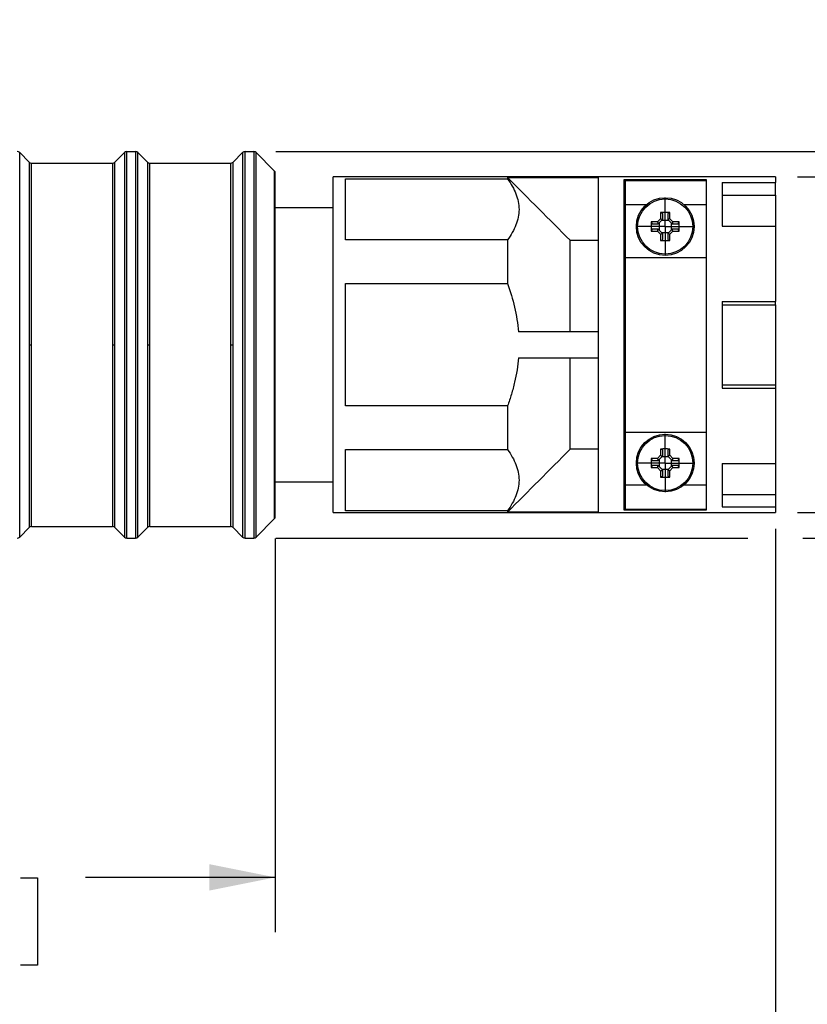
# Model space of a CAD drawing. Header units: inches. Extents: x 0 to 33, y 0 to 25.5.
# Tile 8 of 13: x 17.5 to 22.9, y 10.2 to 16.9. Entities that reach past the tile are written whole.
import ezdxf

# ---------------------------------------------------------------- set-up
doc = ezdxf.new("R2010")
doc.units = ezdxf.units.IN
doc.header["$LTSCALE"] = 3
doc.header["$MEASUREMENT"] = 0
doc.linetypes.add('SLD-Center', pattern=[0.75, 0.6, -0.05, 0.05, -0.05])
doc.linetypes.add('SLD-Solid', pattern=[0])
doc.layers.add('CENTER', color=40, linetype='SLD-Center')
doc.layers.add('DIMENSIONS', color=140, linetype='SLD-Solid', lineweight=25)
doc.styles.add('SLDTEXTSTYLE0', font='GOTHIC.TTF', dxfattribs={"width": 0.913})
doc.dimstyles.new('SLDDIMSTYLE2', dxfattribs={"dimtxt": 0.375, "dimasz": 0.45, "dimexe": 0, "dimexo": 0.0625, "dimgap": 0.09375, "dimtad": 0, "dimtih": 1, "dimtoh": 1, "dimrnd": 1e-09, "dimzin": 12, "dimdsep": 46, "dimtxsty": 'SLDTEXTSTYLE0', "dimsah": 1, "dimcen": 0.09, "dimadec": 0, "dimazin": 3, "dimtfac": 1, "dimtofl": 0, "dimtmove": 0, "dimatfit": 3, "dimfxl": 0, "dimfrac": 2, "dimtolj": 1, "dimtzin": 12, "dimarcsym": 0})
doc.dimstyles.new('SLDDIMSTYLE4', dxfattribs={"dimtxt": 0.375, "dimasz": 0.45, "dimexe": 0, "dimexo": 0.0625, "dimgap": 0.09375, "dimtad": 0, "dimtih": 1, "dimtoh": 1, "dimrnd": 1e-09, "dimzin": 12, "dimdsep": 46, "dimtxsty": 'SLDTEXTSTYLE0', "dimsah": 1, "dimcen": 0.09, "dimadec": 0, "dimazin": 3, "dimtfac": 1, "dimtmove": 0, "dimatfit": 0, "dimfxl": 0, "dimfrac": 2, "dimtolj": 1, "dimtzin": 12, "dimarcsym": 0})

# ---------------------------------------------------------------- blocks, each defined once
blk = doc.blocks.new('_D_4')
at = {"layer": 'DIMENSIONS'}
for p, q in [((19.2398, 13.3815), (19.2398, 10.6927)), ((14.5154, 13.1026), (14.5154, 10.6927)), ((14.5154, 11.0677), (15.811, 11.0677)), ((16.2542, 11.0649), (16.1399, 11.0649)), ((16.1399, 11.0649), (16.1399, 10.4696)), ((17.501, 11.0649), (17.6153, 11.0649)), ((17.6153, 11.0649), (17.6153, 10.4696)), ((19.2398, 11.0677), (17.9442, 11.0677)), ((16.1399, 10.4696), (16.2542, 10.4696)), ((17.6153, 10.4696), (17.501, 10.4696))]:
    blk.add_line(p, q, dxfattribs=at)
for points in [[(14.5154, 11.0677), (14.9654, 10.9777), (14.9654, 11.1577)], [(19.2398, 11.0677), (18.7898, 11.1577), (18.7898, 10.9777)]]:
    blk.add_solid(points, dxfattribs=at)
at = {"layer": 'DIMENSIONS', "char_height": 0.375, "attachment_point": 1, "style": 'SLDTEXTSTYLE0'}
for s, insert in [('4.72', (16.3927, 11.6201)), ('120.0', (16.2542, 10.9486))]:
    blk.add_mtext(s, dxfattribs=dict(at, insert=insert))
blk = doc.blocks.new('_D_5')
at = {"layer": 'DIMENSIONS'}
for p, q in [((22.6532, 13.4462), (22.6532, 8.5668)), ((14.5154, 13.1026), (14.5154, 8.5668)), ((14.5154, 8.9418), (17.5177, 8.9418)), ((17.9609, 8.9389), (17.8466, 8.9389)), ((17.8466, 8.9389), (17.8466, 8.3436)), ((19.2077, 8.9389), (19.322, 8.9389)), ((19.322, 8.9389), (19.322, 8.3436)), ((22.6532, 8.9418), (19.6509, 8.9418)), ((17.8466, 8.3436), (17.9609, 8.3436)), ((19.322, 8.3436), (19.2077, 8.3436))]:
    blk.add_line(p, q, dxfattribs=at)
for points in [[(14.5154, 8.9418), (14.9654, 8.8518), (14.9654, 9.0318)], [(22.6532, 8.9418), (22.2032, 9.0318), (22.2032, 8.8518)]]:
    blk.add_solid(points, dxfattribs=at)
at = {"layer": 'DIMENSIONS', "char_height": 0.375, "attachment_point": 1, "style": 'SLDTEXTSTYLE0'}
for s, insert in [('8.14', (18.0994, 9.4941)), ('206.7', (17.9609, 8.8226))]:
    blk.add_mtext(s, dxfattribs=dict(at, insert=insert))
blk = doc.blocks.new('_D_6')
at = {"layer": 'DIMENSIONS'}
for p, q in [((24.3773, 15.8485), (24.3773, 16.7485)), ((22.8032, 15.8485), (24.7523, 15.8485)), ((23.8924, 14.7028), (23.7781, 14.7028)), ((23.7781, 14.7028), (23.7781, 14.1075)), ((24.8621, 14.7028), (24.9764, 14.7028)), ((24.9764, 14.7028), (24.9764, 14.1075)), ((23.7781, 14.1075), (23.8924, 14.1075)), ((24.9764, 14.1075), (24.8621, 14.1075)), ((22.8032, 13.5572), (24.7523, 13.5572)), ((24.3773, 13.5572), (24.3773, 12.6572))]:
    blk.add_line(p, q, dxfattribs=at)
for points in [[(24.3773, 15.8485), (24.4673, 16.2985), (24.2873, 16.2985)], [(24.3773, 13.5572), (24.2873, 13.1072), (24.4673, 13.1072)]]:
    blk.add_solid(points, dxfattribs=at)
at = {"layer": 'DIMENSIONS', "char_height": 0.375, "attachment_point": 1, "style": 'SLDTEXTSTYLE0'}
for s, insert in [('%%c', (23.6096, 15.258)), ('2.29', (24.1751, 15.258)), ('58.2', (23.8924, 14.5865))]:
    blk.add_mtext(s, dxfattribs=dict(at, insert=insert))
blk = doc.blocks.new('_D_7')
at = {"layer": 'DIMENSIONS'}
for p, q in [((26.6689, 16.0217), (26.6689, 16.9217)), ((19.2422, 16.0217), (24.1898, 16.0217)), ((24.5648, 16.0217), (27.0439, 16.0217)), ((26.184, 14.7028), (26.0698, 14.7028)), ((26.0698, 14.7028), (26.0698, 14.1075)), ((27.1538, 14.7028), (27.2681, 14.7028)), ((27.2681, 14.7028), (27.2681, 14.1075)), ((26.0698, 14.1075), (26.184, 14.1075)), ((27.2681, 14.1075), (27.1538, 14.1075)), ((19.2422, 13.3839), (22.4657, 13.3839)), ((22.8407, 13.3839), (24.1898, 13.3839)), ((24.5648, 13.3839), (27.0439, 13.3839)), ((26.6689, 13.3839), (26.6689, 12.4839))]:
    blk.add_line(p, q, dxfattribs=at)
for points in [[(26.6689, 16.0217), (26.7589, 16.4717), (26.5789, 16.4717)], [(26.6689, 13.3839), (26.5789, 12.9339), (26.7589, 12.9339)]]:
    blk.add_solid(points, dxfattribs=at)
at = {"layer": 'DIMENSIONS', "char_height": 0.375, "attachment_point": 1, "style": 'SLDTEXTSTYLE0'}
for s, insert in [('%%c', (25.9013, 15.258)), ('2.64', (26.4668, 15.258)), ('67.0', (26.184, 14.5865))]:
    blk.add_mtext(s, dxfattribs=dict(at, insert=insert))
blk = doc.blocks.new('SW_CENTERMARKSYMBOL_0')
at = {"layer": 'CENTER', "color": 0}
for p, q in [((0, 0.1), (0, 0.1984)), ((0, 0), (0, 0.1)), ((-0.1, 0), (-0.1984, 0)), ((0, 0), (-0.1, 0)), ((0, 0), (0, -0.1)), ((0, 0), (0.1, 0)), ((0.1, 0), (0.1984, 0)), ((0, -0.1), (0, -0.1984))]:
    blk.add_line(p, q, dxfattribs=at)
blk = doc.blocks.new('SW_CENTERMARKSYMBOL_1')
at = {"layer": 'CENTER', "color": 0}
for p, q in [((0, 0.1), (0, 0.1984)), ((0, 0), (0, 0.1)), ((-0.1, 0), (-0.1984, 0)), ((0, 0), (-0.1, 0)), ((0, 0), (0, -0.1)), ((0, 0), (0.1, 0)), ((0.1, 0), (0.1984, 0)), ((0, -0.1), (0, -0.1984))]:
    blk.add_line(p, q, dxfattribs=at)

msp = doc.modelspace()

# ---------------------------------------------------------------- linework, layer by layer
for p, q in [((17.4948, 16.0148), (17.5597, 15.9499)), ((17.4948, 13.3908), (17.4948, 16.0148)), ((18.1444, 15.9499), (18.2093, 16.0148)), ((18.2093, 16.0148), (18.2093, 13.3908)), ((18.226, 16.0217), (18.2851, 16.0217)), ((18.226, 13.3839), (18.226, 16.0217)), ((18.2851, 16.0217), (18.2851, 13.3839)), ((18.3018, 16.0148), (18.3667, 15.9499)), ((18.3018, 13.3908), (18.3018, 16.0148)), ((18.9515, 15.9499), (19.0164, 16.0148)), ((19.0164, 16.0148), (19.0164, 13.3908)), ((19.0331, 16.0217), (19.0922, 16.0217)), ((19.0331, 13.3839), (19.0331, 16.0217)), ((19.0922, 16.0217), (19.0922, 13.3839)), ((19.1089, 16.0148), (19.2329, 15.8908)), ((19.1089, 13.3908), (19.1089, 16.0148)), ((17.5597, 15.9499), (17.5597, 14.7028)), ((17.5764, 14.7028), (17.5764, 15.943)), ((17.5764, 15.943), (18.1277, 15.943)), ((18.1277, 15.943), (18.1277, 14.7028)), ((18.1444, 14.7028), (18.1444, 15.9499)), ((18.3667, 15.9499), (18.3667, 14.7028)), ((18.3835, 14.7028), (18.3835, 15.943)), ((18.3835, 15.943), (18.9348, 15.943)), ((18.9348, 15.943), (18.9348, 14.7028)), ((18.9515, 14.7028), (18.9515, 15.9499)), ((19.2329, 15.8908), (19.2329, 13.5148)), ((19.2398, 13.5315), (19.2398, 15.8741)), ((22.6532, 15.8485), (19.6335, 15.8485)), ((19.6335, 13.5572), (19.6335, 15.8485)), ((19.719, 15.8355), (20.8245, 15.8355)), ((19.719, 15.4181), (19.719, 15.8355)), ((20.8245, 15.8451), (21.4445, 15.8451)), ((20.8245, 15.8451), (20.8245, 15.8355)), ((21.4445, 15.8451), (21.4445, 13.5606)), ((21.6217, 13.5742), (21.6217, 15.8315)), ((21.6217, 15.8315), (22.1808, 15.8315)), ((21.6306, 15.8239), (22.1808, 15.8239)), ((21.6306, 15.6598), (21.6306, 15.8239)), ((22.1808, 15.8315), (22.1808, 13.5742)), ((22.2907, 15.8095), (22.6532, 15.8095)), ((22.2907, 15.8095), (22.2907, 15.5129)), ((22.6532, 15.8485), (22.6532, 15.8095)), ((22.6532, 15.7239), (22.6532, 15.8095)), ((21.6306, 15.6598), (21.7736, 15.6598)), ((21.6306, 15.2984), (21.6306, 15.6598)), ((22.0289, 15.6598), (22.1808, 15.6598)), ((22.2907, 15.7239), (22.6532, 15.7239)), ((22.6532, 15.7239), (22.6532, 15.5129)), ((19.6335, 15.6379), (19.2398, 15.6379)), ((21.87, 15.6054), (21.87, 15.5627)), ((21.8838, 15.5571), (21.8838, 15.5988)), ((21.9186, 15.5988), (21.9186, 15.5571)), ((21.9325, 15.5627), (21.9325, 15.6054)), ((21.8485, 15.5412), (21.8057, 15.5412)), ((21.8123, 15.5273), (21.854, 15.5273)), ((21.87, 15.5627), (21.8485, 15.5412)), ((21.854, 15.5273), (21.8541, 15.5274)), ((21.8541, 15.5274), (21.8837, 15.557)), ((21.8595, 15.5328), (21.8595, 15.4871)), ((21.9241, 15.5516), (21.8784, 15.5516)), ((21.8837, 15.557), (21.8838, 15.5571)), ((21.9186, 15.5571), (21.9187, 15.557)), ((21.9187, 15.557), (21.9483, 15.5274)), ((21.954, 15.5412), (21.9325, 15.5627)), ((21.943, 15.4871), (21.943, 15.5328)), ((21.9483, 15.5274), (21.9484, 15.5273)), ((21.9484, 15.5273), (21.9901, 15.5273)), ((21.9968, 15.5412), (21.954, 15.5412)), ((21.8057, 15.4787), (21.8485, 15.4787)), ((21.854, 15.4925), (21.8123, 15.4925)), ((21.8485, 15.4787), (21.87, 15.4572)), ((21.8541, 15.4924), (21.854, 15.4925)), ((21.8837, 15.4628), (21.8541, 15.4924)), ((21.87, 15.4572), (21.87, 15.4144)), ((21.8784, 15.4682), (21.9241, 15.4682)), ((21.8838, 15.4627), (21.8837, 15.4628)), ((21.8838, 15.421), (21.8838, 15.4627)), ((21.9187, 15.4628), (21.9186, 15.4627)), ((21.9186, 15.4627), (21.9186, 15.421)), ((21.9483, 15.4924), (21.9187, 15.4628)), ((21.9325, 15.4572), (21.954, 15.4787)), ((21.9325, 15.4144), (21.9325, 15.4572)), ((21.9484, 15.4925), (21.9483, 15.4924)), ((21.9901, 15.4925), (21.9484, 15.4925)), ((21.954, 15.4787), (21.9968, 15.4787)), ((22.2907, 15.5129), (22.6532, 15.5129)), ((22.6532, 15.5129), (22.6532, 14.9993)), ((20.8245, 15.4181), (19.719, 15.4181)), ((20.8245, 15.4181), (20.8245, 15.1202)), ((21.2517, 14.7914), (21.2517, 15.4158)), ((21.2517, 15.4158), (21.4445, 15.4158)), ((21.6306, 14.1072), (21.6306, 15.2984)), ((21.6306, 15.2984), (22.1808, 15.2984)), ((21.6306, 15.2492), (21.6217, 15.2492)), ((19.719, 15.1202), (20.8245, 15.1202)), ((19.719, 14.2854), (19.719, 15.1202)), ((22.2907, 14.9993), (22.6532, 14.9993)), ((22.2907, 14.9993), (22.2907, 14.4063)), ((22.6532, 14.9764), (22.6532, 14.9993)), ((22.2907, 14.9764), (22.6532, 14.9764)), ((22.6532, 14.9764), (22.6532, 14.4292)), ((21.4445, 14.7914), (20.8996, 14.7914)), ((17.5597, 14.7028), (17.5764, 14.7028)), ((17.5597, 14.7028), (17.5597, 13.4557)), ((17.5764, 13.4627), (17.5764, 14.7028)), ((18.1277, 14.7028), (18.1444, 14.7028)), ((18.1277, 14.7028), (18.1277, 13.4627)), ((18.1444, 13.4557), (18.1444, 14.7028)), ((18.3667, 14.7028), (18.3835, 14.7028)), ((18.3667, 14.7028), (18.3667, 13.4557)), ((18.3835, 13.4627), (18.3835, 14.7028)), ((18.9348, 14.7028), (18.9515, 14.7028)), ((18.9348, 14.7028), (18.9348, 13.4627)), ((18.9515, 13.4557), (18.9515, 14.7028)), ((20.8996, 14.6142), (21.4445, 14.6142)), ((21.2517, 13.9898), (21.2517, 14.6142)), ((22.2907, 14.4292), (22.6532, 14.4292)), ((22.2907, 14.4063), (22.6532, 14.4063)), ((22.6532, 14.4292), (22.6532, 14.4063)), ((22.6532, 14.4063), (22.6532, 13.8927)), ((20.8245, 14.2854), (19.719, 14.2854)), ((20.8245, 14.2854), (20.8245, 13.9875)), ((21.6217, 14.1565), (21.6306, 14.1565)), ((21.6306, 14.1072), (22.1808, 14.1072)), ((21.6306, 13.7459), (21.6306, 14.1072)), ((19.719, 13.9875), (20.8245, 13.9875)), ((19.719, 13.5701), (19.719, 13.9875)), ((21.4445, 13.9898), (21.2517, 13.9898)), ((21.87, 13.9913), (21.87, 13.9485)), ((21.8838, 13.9429), (21.8838, 13.9846)), ((21.9186, 13.9846), (21.9186, 13.9429)), ((21.9325, 13.9485), (21.9325, 13.9913)), ((21.8485, 13.927), (21.8057, 13.927)), ((21.8123, 13.9131), (21.854, 13.9131)), ((21.87, 13.9485), (21.8485, 13.927)), ((21.854, 13.9131), (21.8541, 13.9132)), ((21.8541, 13.9132), (21.8837, 13.9428)), ((21.8595, 13.9186), (21.8595, 13.8729)), ((21.9241, 13.9375), (21.8784, 13.9375)), ((21.8837, 13.9428), (21.8838, 13.9429)), ((21.9186, 13.9429), (21.9187, 13.9428)), ((21.9187, 13.9428), (21.9483, 13.9132)), ((21.954, 13.927), (21.9325, 13.9485)), ((21.943, 13.8729), (21.943, 13.9186)), ((21.9483, 13.9132), (21.9484, 13.9131)), ((21.9484, 13.9131), (21.9901, 13.9131)), ((21.9968, 13.927), (21.954, 13.927)), ((21.8057, 13.8645), (21.8485, 13.8645)), ((21.854, 13.8783), (21.8123, 13.8783)), ((21.8485, 13.8645), (21.87, 13.843)), ((21.8541, 13.8782), (21.854, 13.8783)), ((21.8837, 13.8487), (21.8541, 13.8782)), ((21.8784, 13.854), (21.9241, 13.854)), ((21.8838, 13.8485), (21.8837, 13.8487)), ((21.8838, 13.8068), (21.8838, 13.8485)), ((21.9187, 13.8487), (21.9186, 13.8485)), ((21.9186, 13.8485), (21.9186, 13.8068)), ((21.9483, 13.8782), (21.9187, 13.8487)), ((21.9325, 13.843), (21.954, 13.8645)), ((21.9484, 13.8783), (21.9483, 13.8782)), ((21.9901, 13.8783), (21.9484, 13.8783)), ((21.954, 13.8645), (21.9968, 13.8645)), ((22.2907, 13.8927), (22.6532, 13.8927)), ((22.2907, 13.8927), (22.2907, 13.5962)), ((22.6532, 13.8927), (22.6532, 13.6818)), ((21.87, 13.843), (21.87, 13.8002)), ((21.9325, 13.8002), (21.9325, 13.843)), ((19.2398, 13.7678), (19.6335, 13.7678)), ((21.6306, 13.7459), (21.7736, 13.7459)), ((21.6306, 13.5818), (21.6306, 13.7459)), ((22.0289, 13.7459), (22.1808, 13.7459)), ((22.2907, 13.6818), (22.6532, 13.6818)), ((22.6532, 13.6818), (22.6532, 13.5962)), ((21.6306, 13.5818), (22.1808, 13.5818)), ((22.2907, 13.5962), (22.6532, 13.5962)), ((22.6532, 13.5962), (22.6532, 13.5572)), ((19.1089, 13.3908), (19.2329, 13.5148)), ((19.6335, 13.5572), (22.6532, 13.5572)), ((20.8245, 13.5701), (19.719, 13.5701)), ((20.8245, 13.5701), (20.8245, 13.5606)), ((21.4445, 13.5606), (20.8245, 13.5606)), ((22.1808, 13.5742), (21.6217, 13.5742)), ((17.4948, 13.3908), (17.5597, 13.4557)), ((17.5764, 13.4627), (18.1277, 13.4627)), ((18.1444, 13.4557), (18.2093, 13.3908)), ((18.3018, 13.3908), (18.3667, 13.4557)), ((18.3835, 13.4627), (18.9348, 13.4627)), ((18.9515, 13.4557), (19.0164, 13.3908)), ((18.226, 13.3839), (18.2851, 13.3839)), ((19.0331, 13.3839), (19.0922, 13.3839))]:
    msp.add_line(p, q)
for centre, radius in [((21.9012, 15.5099), 0.1969), ((21.9012, 15.5099), 0.1882), ((21.9012, 13.8957), 0.1969), ((21.9012, 13.8957), 0.1882)]:
    msp.add_circle(centre, radius)
for centre, radius, start, end in [((17.4781, 15.9981), 0.0236, 45, 90), ((18.226, 15.9981), 0.0236, 90, 135), ((18.2851, 15.9981), 0.0236, 45, 90), ((19.0331, 15.9981), 0.0236, 90, 135), ((19.0922, 15.9981), 0.0236, 45, 90), ((17.5764, 15.9666), 0.0236, 225, 270), ((18.1277, 15.9666), 0.0236, 270, 315), ((18.3835, 15.9666), 0.0236, 225, 270), ((18.9348, 15.9666), 0.0236, 270, 315), ((19.2162, 15.8741), 0.0236, 0, 45), ((21.9012, 14.948), 0.6582, 87.27826, 92.72174), ((22.4631, 15.5099), 0.6582, 177.27826, 182.72174), ((21.3393, 15.5099), 0.6582, 357.27826, 2.72174), ((21.9012, 16.0718), 0.6582, 267.27826, 272.72174), ((21.9012, 13.3338), 0.6582, 87.27826, 92.72174), ((22.4631, 13.8957), 0.6582, 177.27826, 182.72174), ((21.3393, 13.8957), 0.6582, 357.27826, 2.72174), ((21.9012, 14.4577), 0.6582, 267.27826, 272.72174), ((19.2162, 13.5315), 0.0236, 315, 0), ((17.5764, 13.439), 0.0236, 90, 135), ((18.1277, 13.439), 0.0236, 45, 90), ((18.3835, 13.439), 0.0236, 90, 135), ((18.9348, 13.439), 0.0236, 45, 90), ((17.4781, 13.4075), 0.0236, 270, 315), ((18.226, 13.4075), 0.0236, 225, 270), ((18.2851, 13.4075), 0.0236, 270, 315), ((19.0331, 13.4075), 0.0236, 225, 270), ((19.0922, 13.4075), 0.0236, 270, 315)]:
    msp.add_arc(centre, radius, start, end)
for points in [[(20.8245, 15.8451), (20.9671, 15.7021), (21.1095, 15.5591), (21.2517, 15.4158)], [(21.8838, 15.5988), (21.8793, 15.601), (21.8747, 15.6032), (21.87, 15.6054)], [(21.9325, 15.6054), (21.9278, 15.6032), (21.9231, 15.601), (21.9186, 15.5988)], [(21.8057, 15.5412), (21.808, 15.5364), (21.8102, 15.5318), (21.8123, 15.5273)], [(21.8485, 15.5412), (21.8504, 15.5366), (21.8523, 15.532), (21.8541, 15.5274)], [(21.87, 15.5627), (21.8746, 15.5608), (21.8791, 15.5589), (21.8837, 15.557)], [(21.9325, 15.5627), (21.9279, 15.5608), (21.9233, 15.5589), (21.9187, 15.557)], [(21.954, 15.5412), (21.9521, 15.5366), (21.9502, 15.532), (21.9483, 15.5274)], [(21.9901, 15.5273), (21.9923, 15.5318), (21.9945, 15.5364), (21.9968, 15.5412)], [(21.8123, 15.4925), (21.8102, 15.488), (21.808, 15.4834), (21.8057, 15.4787)], [(21.8485, 15.4787), (21.8504, 15.4832), (21.8523, 15.4878), (21.8541, 15.4924)], [(21.87, 15.4572), (21.8746, 15.4591), (21.8791, 15.461), (21.8837, 15.4628)], [(21.9325, 15.4572), (21.9279, 15.4591), (21.9233, 15.461), (21.9187, 15.4628)], [(21.954, 15.4787), (21.9521, 15.4832), (21.9502, 15.4878), (21.9483, 15.4924)], [(21.9968, 15.4787), (21.9945, 15.4834), (21.9923, 15.488), (21.9901, 15.4925)], [(21.87, 15.4144), (21.8747, 15.4166), (21.8793, 15.4189), (21.8838, 15.421)], [(21.9186, 15.421), (21.9231, 15.4189), (21.9278, 15.4166), (21.9325, 15.4144)], [(21.2517, 13.9898), (21.1095, 13.8465), (20.9671, 13.7035), (20.8245, 13.5606)], [(21.8838, 13.9846), (21.8793, 13.9868), (21.8747, 13.989), (21.87, 13.9913)], [(21.9325, 13.9913), (21.9278, 13.989), (21.9231, 13.9868), (21.9186, 13.9846)], [(21.8057, 13.927), (21.808, 13.9223), (21.8102, 13.9177), (21.8123, 13.9131)], [(21.8485, 13.927), (21.8504, 13.9224), (21.8523, 13.9178), (21.8541, 13.9132)], [(21.87, 13.9485), (21.8746, 13.9466), (21.8791, 13.9447), (21.8837, 13.9428)], [(21.9325, 13.9485), (21.9279, 13.9466), (21.9233, 13.9447), (21.9187, 13.9428)], [(21.954, 13.927), (21.9521, 13.9224), (21.9502, 13.9178), (21.9483, 13.9132)], [(21.9901, 13.9131), (21.9923, 13.9177), (21.9945, 13.9223), (21.9968, 13.927)], [(21.8123, 13.8783), (21.8102, 13.8738), (21.808, 13.8692), (21.8057, 13.8645)], [(21.8485, 13.8645), (21.8504, 13.8691), (21.8523, 13.8737), (21.8541, 13.8782)], [(21.87, 13.843), (21.8746, 13.8449), (21.8791, 13.8468), (21.8837, 13.8487)], [(21.9325, 13.843), (21.9279, 13.8449), (21.9233, 13.8468), (21.9187, 13.8487)], [(21.954, 13.8645), (21.9521, 13.8691), (21.9502, 13.8737), (21.9483, 13.8782)], [(21.9968, 13.8645), (21.9945, 13.8692), (21.9923, 13.8738), (21.9901, 13.8783)], [(21.87, 13.8002), (21.8747, 13.8025), (21.8793, 13.8047), (21.8838, 13.8068)], [(21.9186, 13.8068), (21.9231, 13.8047), (21.9278, 13.8025), (21.9325, 13.8002)]]:
    msp.add_open_spline(points, degree=3)
for points, knots in [([(20.8245, 15.8355), (20.8491, 15.8018), (20.8688, 15.7676), (20.8959, 15.6982), (20.9033, 15.6628), (20.9033, 15.5908), (20.8959, 15.5555), (20.8688, 15.486), (20.8491, 15.4518), (20.8245, 15.4181)], [0, 0, 0, 0, 0.25, 0.25, 0.5, 0.5, 0.75, 0.75, 1, 1, 1, 1]), ([(20.8245, 15.1202), (20.8438, 15.0674), (20.8602, 15.0137), (20.8794, 14.9315), (20.8849, 14.9038), (20.8938, 14.8478), (20.8973, 14.8195), (20.8996, 14.7914)], [0, 0, 0, 0, 0.5, 0.5, 0.75, 0.75, 1, 1, 1, 1]), ([(20.8996, 14.6142), (20.895, 14.5585), (20.8861, 14.5031), (20.8669, 14.4204), (20.8595, 14.3928), (20.8431, 14.3386), (20.8342, 14.3119), (20.8245, 14.2854)], [0, 0, 0, 0, 0.5, 0.5, 0.75, 0.75, 1, 1, 1, 1]), ([(20.8245, 13.9875), (20.8491, 13.9538), (20.8688, 13.9197), (20.8959, 13.8502), (20.9033, 13.8149), (20.9033, 13.7428), (20.8959, 13.7075), (20.8688, 13.638), (20.8491, 13.6038), (20.8245, 13.5701)], [0, 0, 0, 0, 0.25, 0.25, 0.5, 0.5, 0.75, 0.75, 1, 1, 1, 1])]:
    msp.add_open_spline(points, degree=3, knots=knots)

# ---------------------------------------------------------------- block references
at = {"layer": 'CENTER'}
for name, p in [('SW_CENTERMARKSYMBOL_0', (21.9012, 15.5099)), ('SW_CENTERMARKSYMBOL_1', (21.9012, 13.8957))]:
    msp.add_blockref(name, p, dxfattribs=at)

# ---------------------------------------------------------------- dimensions: what is measured, and where the dimension line sits
at = {"layer": 'DIMENSIONS'}
for base, p1, p2, picture, middle in [((26.6689, 13.3839), (19.0922, 16.0217), (19.0922, 13.3839), '_D_7', (26.6689, 14.7028)), ((24.3773, 15.8485), (22.6532, 13.5572), (22.6532, 15.8485), '_D_6', (24.3773, 14.7028))]:
    dim = msp.add_linear_dim(base=base, p1=p1, p2=p2, angle=90, text='%%c<>', dimstyle='SLDDIMSTYLE4', dxfattribs=at)
    dim.commit()
    dim.dimension.update_dxf_attribs({"geometry": picture, "text_midpoint": middle, "dimtype": 160})
for base, p2, picture, middle in [((22.6532, 8.9418), (22.6532, 13.5962), '_D_5', (18.5843, 8.9418)), ((19.2398, 11.0677), (19.2398, 13.5315), '_D_4', (16.8776, 11.0677))]:
    dim = msp.add_linear_dim(base=base, p1=(14.5154, 13.2526), p2=p2, dimstyle='SLDDIMSTYLE2', dxfattribs=at)
    dim.commit()
    dim.dimension.update_dxf_attribs({"geometry": picture, "text_midpoint": middle, "dimtype": 160})

doc.saveas('drawing.dxf')
